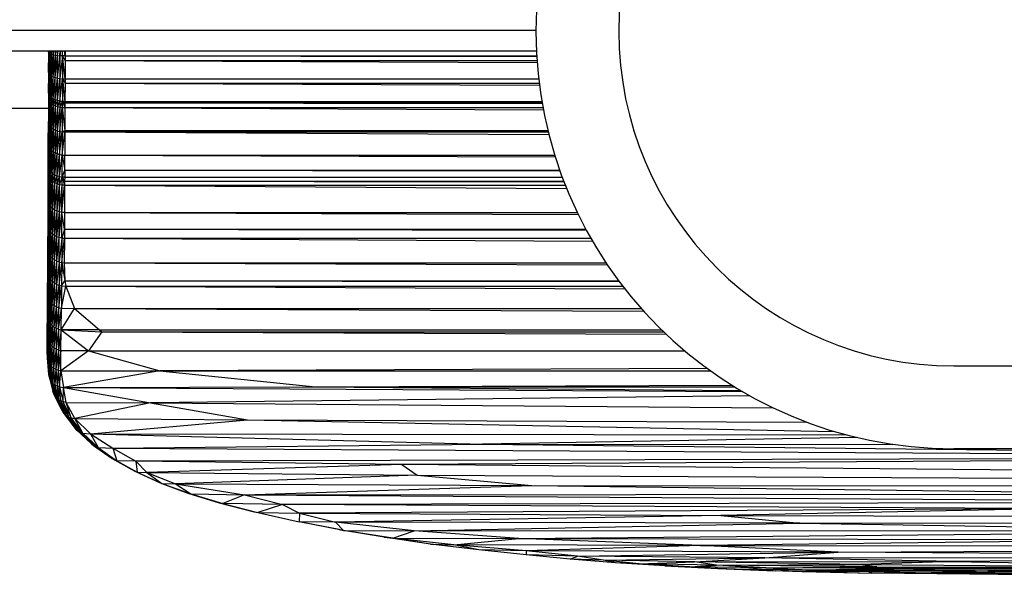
# Paper-space layout '_Superior' of a CAD drawing. Header units: millimetres. Extents: x -124 to 674, y 0 to 133.
# Tile 2 of 10: x -5 to 114, y 1 to 68. Entities that reach past the tile are written whole.
import ezdxf

# ---------------------------------------------------------------- set-up
doc = ezdxf.new("R2010")
doc.units = ezdxf.units.MM

psp = doc.layouts.new('_Superior')

# ---------------------------------------------------------------- linework, layer by layer
at = {"color": 7, "linetype": 'Continuous', "lineweight": 25}
for p, q in [((-40.81, 66.4), (57.62, 66.4)), ((-38.31, 63.9), (57.68, 63.9)), ((-1.12, 63.74), (-1.13, 61.27)), ((-1.13, 61.27), (-1.09, 63.67)), ((-1.11, 63.9), (-1.12, 63.74)), ((-1.12, 63.74), (-1.11, 63.9)), ((-1.12, 63.74), (-1.09, 63.67)), ((-1.09, 63.67), (-1.1, 61.16)), ((-1.1, 61.16), (-1.02, 63.6)), ((-1.09, 63.9), (-1.09, 63.67)), ((-1.09, 63.67), (-1.08, 63.9)), ((-1.09, 63.67), (-1.02, 63.6)), ((-1.02, 63.6), (-1.03, 61.04)), ((-1.03, 61.04), (-0.9, 63.54)), ((-1.02, 63.9), (-1.02, 63.6)), ((-1.02, 63.6), (-1, 63.9)), ((-1.02, 63.6), (-0.9, 63.54)), ((-0.91, 60.93), (-0.9, 63.54)), ((-0.91, 60.93), (-0.74, 63.48)), ((-0.9, 63.54), (-0.9, 63.9)), ((-0.9, 63.54), (-0.88, 63.9)), ((-0.9, 63.54), (-0.74, 63.48)), ((-0.75, 60.83), (-0.74, 63.48)), ((-0.75, 60.83), (-0.54, 63.42)), ((-0.74, 63.48), (-0.74, 63.9)), ((-0.74, 63.48), (-0.7, 63.9)), ((-0.74, 63.48), (-0.54, 63.42)), ((-0.55, 60.74), (-0.54, 63.42)), ((-0.55, 60.74), (-0.3, 63.38)), ((-0.54, 63.42), (-0.54, 63.9)), ((-0.54, 63.42), (-0.49, 63.9)), ((-0.54, 63.42), (-0.3, 63.38)), ((-0.31, 60.66), (-0.3, 63.38)), ((-0.31, 60.66), (-0.03, 63.34)), ((-0.3, 63.38), (-0.3, 63.9)), ((-0.3, 63.38), (-0.24, 63.9)), ((-0.3, 63.38), (-0.03, 63.34)), ((-0.05, 60.6), (-0.03, 63.34)), ((-0.05, 60.6), (0.25, 63.31)), ((-0.03, 63.34), (-0.03, 63.9)), ((-0.03, 63.34), (0.03, 63.9)), ((-0.03, 63.34), (0.25, 63.31)), ((0.25, 63.31), (0.24, 60.56)), ((0.56, 63.29), (0.24, 60.56)), ((0.25, 63.31), (0.26, 63.9)), ((0.33, 63.9), (0.25, 63.31)), ((0.56, 63.29), (0.25, 63.31)), ((0.56, 63.29), (0.55, 60.53)), ((0.56, 63.29), (0.56, 63.9)), ((0.87, 63.29), (0.56, 63.29)), ((0.87, 62.73), (0.56, 63.29)), ((0.86, 60.52), (0.56, 63.29)), ((0.87, 63.29), (0.8, 63.9)), ((0.87, 63.9), (0.87, 63.29)), ((0.87, 63.29), (57.71, 63.29)), ((0.87, 63.29), (0.87, 62.73)), ((0.87, 63.29), (57.71, 63.23)), ((0.87, 62.73), (0.86, 60.52)), ((0.87, 62.73), (57.74, 62.73)), ((0.87, 62.73), (57.76, 62.5)), ((-1.13, 61.27), (-1.14, 58.79)), ((-1.14, 58.79), (-1.1, 61.16)), ((-1.13, 61.27), (-1.1, 61.16)), ((-1.1, 61.16), (-1.11, 58.64)), ((-1.11, 58.64), (-1.03, 61.04)), ((-1.1, 61.16), (-1.03, 61.04)), ((-1.03, 61.04), (-1.04, 58.49)), ((-1.04, 58.49), (-0.91, 60.93)), ((-1.03, 61.04), (-0.91, 60.93)), ((-0.92, 58.34), (-0.91, 60.93)), ((-0.92, 58.34), (-0.75, 60.83)), ((-0.91, 60.93), (-0.75, 60.83)), ((-0.76, 58.21), (-0.75, 60.83)), ((-0.76, 58.21), (-0.55, 60.74)), ((-0.75, 60.83), (-0.55, 60.74)), ((-0.56, 58.09), (-0.55, 60.74)), ((-0.56, 58.09), (-0.31, 60.66)), ((-0.55, 60.74), (-0.31, 60.66)), ((-0.32, 57.99), (-0.31, 60.66)), ((-0.32, 57.99), (-0.05, 60.6)), ((-0.31, 60.66), (-0.05, 60.6)), ((-0.06, 57.9), (-0.05, 60.6)), ((-0.06, 57.9), (0.24, 60.56)), ((-0.05, 60.6), (0.24, 60.56)), ((0.24, 60.56), (0.23, 57.84)), ((0.24, 60.56), (0.55, 60.53)), ((0.23, 57.84), (0.55, 60.53)), ((0.55, 60.53), (0.54, 57.81)), ((0.55, 60.53), (0.86, 60.52)), ((0.55, 60.53), (0.86, 60)), ((0.55, 60.53), (0.85, 57.79)), ((0.86, 60), (0.85, 57.79)), ((0.86, 60.52), (57.95, 60.52)), ((0.86, 60.52), (0.86, 60)), ((0.86, 60.52), (57.95, 60.47)), ((0.86, 60), (58.01, 60)), ((0.86, 60), (58.04, 59.77)), ((-1.14, 58.79), (-1.11, 58.64)), ((-1.14, 58.79), (-1.14, 58.11)), ((-1.11, 58.64), (-1.14, 58.11)), ((-1.11, 58.64), (-1.04, 58.49)), ((-1.11, 58.64), (-1.11, 57.94)), ((-1.04, 58.49), (-1.11, 57.94)), ((-1.04, 58.49), (-0.92, 58.34)), ((-1.04, 58.49), (-1.04, 57.78)), ((-0.92, 58.34), (-1.04, 57.78)), ((-0.92, 58.34), (-0.93, 57.63)), ((-0.76, 58.21), (-0.93, 57.63)), ((-0.92, 58.34), (-0.76, 58.21)), ((-0.76, 58.21), (-0.56, 58.09)), ((-0.76, 58.21), (-0.76, 57.48)), ((-1.14, 58.11), (-1.15, 55.36)), ((-1.11, 57.94), (-1.15, 55.36)), ((-1.14, 58.11), (-1.11, 57.94)), ((-1.11, 57.94), (-1.12, 55.16)), ((-1.04, 57.78), (-1.12, 55.16)), ((-1.11, 57.94), (-1.04, 57.78)), ((-1.04, 57.78), (-1.05, 54.97)), ((-0.93, 57.63), (-1.05, 54.97)), ((-1.04, 57.78), (-0.93, 57.63)), ((-0.93, 57.63), (-0.94, 54.79)), ((-0.76, 57.48), (-0.94, 54.79)), ((-0.93, 57.63), (-0.76, 57.48)), ((-0.76, 57.48), (-0.77, 54.62)), ((-0.56, 57.36), (-0.77, 54.62)), ((-0.56, 58.09), (-0.76, 57.48)), ((-0.76, 57.48), (-0.56, 57.36)), ((-0.56, 57.36), (-0.57, 54.47)), ((-0.32, 57.25), (-0.57, 54.47)), ((-0.32, 57.99), (-0.56, 58.09)), ((-0.56, 58.09), (-0.56, 57.36)), ((-0.32, 57.99), (-0.56, 57.36)), ((-0.56, 57.36), (-0.32, 57.25)), ((-0.32, 57.25), (-0.33, 54.34)), ((-0.06, 57.16), (-0.33, 54.34)), ((-0.06, 57.9), (-0.32, 57.99)), ((-0.32, 57.99), (-0.32, 57.25)), ((-0.06, 57.9), (-0.32, 57.25)), ((-0.32, 57.25), (-0.06, 57.16)), ((-0.06, 57.16), (-0.07, 54.24)), ((0.23, 57.1), (-0.07, 54.24)), ((0.23, 57.84), (-0.06, 57.9)), ((-0.06, 57.9), (-0.06, 57.16)), ((0.23, 57.84), (-0.06, 57.16)), ((-0.06, 57.16), (0.23, 57.1)), ((0.23, 57.1), (0.22, 54.16)), ((0.22, 54.16), (0.53, 57.06)), ((0.23, 57.84), (0.54, 57.81)), ((0.23, 57.84), (0.23, 57.1)), ((0.54, 57.81), (0.23, 57.1)), ((0.23, 57.1), (0.53, 57.06)), ((0.53, 57.06), (0.52, 54.11)), ((0.54, 57.81), (0.53, 57.06)), ((0.53, 57.06), (0.85, 57.05)), ((0.53, 57.06), (0.84, 54.29)), ((0.85, 57.79), (0.54, 57.81)), ((0.54, 57.81), (0.85, 57.6)), ((0.54, 57.81), (0.85, 57.05)), ((0.85, 57.05), (0.84, 54.29)), ((0.85, 57.79), (58.34, 57.79)), ((0.85, 57.79), (0.85, 57.6)), ((0.85, 57.79), (58.34, 57.77)), ((0.85, 57.6), (58.37, 57.6)), ((0.85, 57.6), (0.85, 57.05)), ((0.85, 57.6), (58.38, 57.54)), ((0.85, 57.05), (58.47, 57.05)), ((0.85, 57.05), (58.52, 56.76)), ((-74, 56.97), (-1.14, 56.97)), ((-1.16, 52.71), (-1.15, 55.36)), ((-1.12, 55.16), (-1.16, 52.71)), ((-1.15, 55.36), (-1.12, 55.16)), ((-1.12, 55.16), (-1.13, 52.49)), ((-1.05, 54.97), (-1.13, 52.49)), ((-1.12, 55.16), (-1.05, 54.97)), ((-1.05, 54.97), (-1.06, 52.28)), ((-0.94, 54.79), (-1.06, 52.28)), ((-1.05, 54.97), (-0.94, 54.79)), ((-0.94, 54.79), (-0.77, 54.62)), ((-0.94, 54.79), (-0.94, 52.07)), ((-0.77, 54.62), (-0.94, 52.07)), ((-0.77, 54.62), (-0.78, 51.88)), ((-0.77, 54.62), (-0.57, 54.47)), ((-0.57, 54.47), (-0.78, 51.88)), ((-0.57, 54.47), (-0.58, 51.72)), ((-0.33, 54.34), (-0.58, 51.72)), ((-0.57, 54.47), (-0.33, 54.34)), ((-0.33, 54.34), (-0.34, 51.57)), ((-0.07, 54.24), (-0.34, 51.57)), ((-0.33, 54.34), (-0.07, 54.24)), ((-0.07, 54.24), (-0.08, 51.46)), ((-0.08, 51.46), (0.22, 54.16)), ((-0.07, 54.24), (0.22, 54.16)), ((0.22, 54.16), (0.21, 51.37)), ((0.21, 51.37), (0.52, 54.11)), ((0.22, 54.16), (0.52, 54.11)), ((0.52, 54.11), (0.51, 51.32)), ((0.51, 51.32), (0.84, 54.1)), ((0.52, 54.11), (0.84, 54.29)), ((0.52, 54.11), (0.84, 54.1)), ((0.84, 54.1), (0.83, 51.3)), ((0.84, 54.29), (59.06, 54.29)), ((0.84, 54.29), (0.84, 54.1)), ((0.84, 54.29), (59.07, 54.27)), ((0.84, 54.1), (59.11, 54.1)), ((0.84, 54.1), (59.18, 53.8)), ((-1.17, 50.15), (-1.16, 52.71)), ((-1.17, 50.15), (-1.13, 52.49)), ((-1.16, 52.71), (-1.13, 52.49)), ((-1.14, 49.92), (-1.13, 52.49)), ((-1.14, 49.92), (-1.06, 52.28)), ((-1.13, 52.49), (-1.06, 52.28)), ((-1.07, 49.68), (-1.06, 52.28)), ((-1.06, 52.28), (-0.94, 52.07)), ((-1.07, 49.68), (-0.94, 52.07)), ((-0.94, 52.07), (-0.95, 49.47)), ((-0.78, 51.88), (-0.95, 49.47)), ((-0.94, 52.07), (-0.78, 51.88)), ((-0.78, 51.88), (-0.79, 49.26)), ((-0.58, 51.72), (-0.79, 49.26)), ((-0.78, 51.88), (-0.58, 51.72)), ((-0.58, 51.72), (-0.59, 49.08)), ((-0.59, 49.08), (-0.34, 51.57)), ((-0.58, 51.72), (-0.34, 51.57)), ((-0.35, 48.93), (-0.34, 51.57)), ((-0.35, 48.93), (-0.08, 51.46)), ((-0.34, 51.57), (-0.08, 51.46)), ((-0.09, 48.8), (-0.08, 51.46)), ((-0.09, 48.8), (0.21, 51.37)), ((-0.08, 51.46), (0.21, 51.37)), ((0.2, 48.71), (0.21, 51.37)), ((0.2, 48.71), (0.51, 51.32)), ((0.21, 51.37), (0.51, 51.32)), ((0.5, 48.66), (0.51, 51.32)), ((0.51, 51.32), (0.83, 51.3)), ((0.51, 51.32), (0.82, 49.51)), ((0.82, 49.51), (0.83, 51.3)), ((0.83, 51.3), (59.89, 51.3)), ((0.83, 51.3), (59.95, 51.11)), ((-1.14, 49.92), (-1.17, 50.15)), ((-1.17, 49.22), (-1.17, 50.15)), ((-1.17, 49.22), (-1.14, 49.92)), ((-1.15, 48.97), (-1.14, 49.92)), ((-1.07, 49.68), (-1.14, 49.92)), ((-1.18, 46.01), (-1.17, 49.22)), ((-1.15, 48.97), (-1.18, 46.01)), ((-1.15, 48.97), (-1.17, 49.22)), ((-1.16, 45.76), (-1.15, 48.97)), ((-1.07, 48.74), (-1.16, 45.76)), ((-1.07, 49.68), (-1.15, 48.97)), ((-1.07, 48.74), (-1.15, 48.97)), ((-1.09, 45.51), (-1.07, 48.74)), ((-0.95, 49.47), (-1.07, 49.68)), ((-1.07, 48.74), (-1.07, 49.68)), ((-0.95, 49.47), (-1.07, 48.74)), ((-0.96, 48.51), (-1.07, 48.74)), ((-0.96, 48.51), (-0.95, 49.47)), ((-0.79, 49.26), (-0.96, 48.51)), ((-0.95, 49.47), (-0.79, 49.26)), ((-0.8, 48.31), (-0.79, 49.26)), ((-0.59, 49.08), (-0.8, 48.31)), ((-0.79, 49.26), (-0.59, 49.08)), ((-0.59, 49.08), (-0.35, 48.93)), ((-0.59, 48.12), (-0.59, 49.08)), ((-0.59, 48.12), (-0.35, 48.93)), ((-0.36, 47.96), (-0.35, 48.93)), ((-0.36, 47.96), (-0.09, 48.8)), ((-0.35, 48.93), (-0.09, 48.8)), ((-0.09, 48.8), (0.2, 48.71)), ((-0.09, 47.84), (-0.09, 48.8)), ((-0.09, 47.84), (0.2, 48.71)), ((0.2, 48.71), (0.5, 48.66)), ((0.2, 47.74), (0.2, 48.71)), ((0.5, 48.66), (0.82, 49.51)), ((0.82, 49.51), (60.48, 49.51)), ((0.82, 49.51), (0.82, 48.64)), ((0.82, 49.51), (60.52, 49.42)), ((-0.96, 48.51), (-1.09, 45.51)), ((-0.97, 45.27), (-0.96, 48.51)), ((-0.8, 48.31), (-0.97, 45.27)), ((-0.8, 48.31), (-0.96, 48.51)), ((-0.81, 45.05), (-0.8, 48.31)), ((-0.81, 45.05), (-0.59, 48.12)), ((-0.59, 48.12), (-0.8, 48.31)), ((-0.61, 44.85), (-0.59, 48.12)), ((-0.61, 44.85), (-0.36, 47.96)), ((-0.36, 47.96), (-0.59, 48.12)), ((-0.37, 44.68), (-0.36, 47.96)), ((-0.37, 44.68), (-0.09, 47.84)), ((-0.09, 47.84), (-0.36, 47.96)), ((-0.1, 44.55), (-0.09, 47.84)), ((-0.1, 44.55), (0.2, 47.74)), ((0.2, 47.74), (-0.09, 47.84)), ((0.18, 44.45), (0.2, 47.74)), ((0.18, 44.45), (0.5, 47.69)), ((0.2, 47.74), (0.5, 48.66)), ((0.5, 47.69), (0.2, 47.74)), ((0.49, 44.39), (0.5, 47.69)), ((0.49, 44.39), (0.81, 47.67)), ((0.82, 48.64), (0.5, 48.66)), ((0.5, 48.66), (0.81, 48.16)), ((0.5, 47.69), (0.5, 48.66)), ((0.5, 48.66), (0.81, 47.67)), ((0.81, 47.67), (0.5, 47.69)), ((0.81, 47.67), (0.8, 44.37)), ((0.82, 48.64), (0.81, 48.16)), ((0.81, 48.16), (0.81, 47.67)), ((0.81, 48.16), (60.98, 48.16)), ((0.81, 48.16), (61, 48.1)), ((0.81, 47.67), (61.17, 47.67)), ((0.81, 47.67), (61.32, 47.3)), ((0.82, 48.64), (60.8, 48.64)), ((0.82, 48.64), (60.82, 48.59)), ((-1.19, 42.98), (-1.18, 46.01)), ((-1.16, 45.76), (-1.19, 42.98)), ((-1.16, 45.76), (-1.18, 46.01)), ((-1.17, 42.71), (-1.16, 45.76)), ((-1.09, 45.51), (-1.17, 42.71)), ((-1.09, 45.51), (-1.16, 45.76)), ((-1.1, 42.45), (-1.09, 45.51)), ((-0.97, 45.27), (-1.1, 42.45)), ((-0.97, 45.27), (-1.09, 45.51)), ((-0.98, 42.2), (-0.97, 45.27)), ((-0.81, 45.05), (-0.97, 45.27)), ((-0.98, 42.2), (-0.81, 45.05)), ((-0.82, 41.97), (-0.81, 45.05)), ((-0.82, 41.97), (-0.61, 44.85)), ((-0.61, 44.85), (-0.81, 45.05)), ((-0.62, 41.77), (-0.61, 44.85)), ((-0.62, 41.77), (-0.37, 44.68)), ((-0.37, 44.68), (-0.61, 44.85)), ((-0.38, 41.6), (-0.37, 44.68)), ((-0.38, 41.6), (-0.1, 44.55)), ((-0.1, 44.55), (-0.37, 44.68)), ((-0.12, 41.46), (-0.1, 44.55)), ((-0.12, 41.46), (0.18, 44.45)), ((0.18, 44.45), (-0.1, 44.55)), ((0.17, 41.35), (0.18, 44.45)), ((0.17, 41.35), (0.49, 44.39)), ((0.49, 44.39), (0.18, 44.45)), ((0.47, 41.29), (0.49, 44.39)), ((0.8, 44.37), (0.49, 44.39)), ((0.79, 42.36), (0.49, 44.39)), ((0.8, 44.37), (0.79, 42.36)), ((0.8, 44.37), (62.62, 44.37)), ((0.8, 44.37), (62.73, 44.14)), ((-1.21, 40.09), (-1.19, 42.98)), ((-1.17, 42.71), (-1.19, 42.98)), ((-1.17, 42.71), (-1.21, 40.09)), ((-1.18, 39.81), (-1.17, 42.71)), ((-1.1, 42.45), (-1.18, 39.81)), ((-1.1, 42.45), (-1.17, 42.71)), ((-1.11, 39.54), (-1.1, 42.45)), ((-1.11, 39.54), (-0.98, 42.2)), ((-0.98, 42.2), (-1.1, 42.45)), ((-1, 39.29), (-0.98, 42.2)), ((-1, 39.29), (-0.82, 41.97)), ((-0.82, 41.97), (-0.98, 42.2)), ((-0.84, 39.05), (-0.82, 41.97)), ((-0.84, 39.05), (-0.62, 41.77)), ((-0.62, 41.77), (-0.82, 41.97)), ((-0.63, 38.84), (-0.62, 41.77)), ((-0.63, 38.84), (-0.38, 41.6)), ((-0.38, 41.6), (-0.62, 41.77)), ((-0.4, 38.66), (-0.38, 41.6)), ((-0.12, 41.46), (-0.38, 41.6)), ((0.79, 42.36), (0.47, 41.29)), ((0.79, 42.36), (0.78, 41.27)), ((0.79, 42.36), (63.64, 42.36)), ((0.79, 42.36), (63.71, 42.24)), ((-0.4, 38.66), (-0.12, 41.46)), ((-0.13, 38.52), (-0.12, 41.46)), ((-0.13, 38.52), (0.17, 41.35)), ((0.17, 41.35), (-0.12, 41.46)), ((0.15, 38.41), (0.17, 41.35)), ((0.47, 41.29), (0.15, 38.41)), ((0.47, 41.29), (0.17, 41.35)), ((0.47, 41.29), (0.46, 38.35)), ((0.46, 38.35), (0.78, 41.27)), ((0.47, 41.29), (0.78, 41.27)), ((0.78, 41.27), (0.77, 38.32)), ((0.78, 41.27), (64.25, 41.27)), ((0.78, 41.27), (64.45, 40.93)), ((-1.22, 37.31), (-1.21, 40.09)), ((-1.18, 39.81), (-1.22, 37.31)), ((-1.18, 39.81), (-1.21, 40.09)), ((-1.2, 37.03), (-1.18, 39.81)), ((-1.2, 37.03), (-1.11, 39.54)), ((-1.11, 39.54), (-1.18, 39.81)), ((-1.13, 36.75), (-1.11, 39.54)), ((-1.13, 36.75), (-1, 39.29)), ((-1, 39.29), (-1.11, 39.54)), ((-1.01, 36.49), (-1, 39.29)), ((-0.84, 39.05), (-1, 39.29)), ((-1.01, 36.49), (-0.84, 39.05)), ((-0.85, 36.25), (-0.84, 39.05)), ((-0.85, 36.25), (-0.63, 38.84)), ((-0.63, 38.84), (-0.84, 39.05)), ((-0.65, 36.04), (-0.63, 38.84)), ((-0.65, 36.04), (-0.4, 38.66)), ((-0.4, 38.66), (-0.63, 38.84)), ((-0.41, 35.85), (-0.4, 38.66)), ((-0.41, 35.85), (-0.13, 38.52)), ((-0.13, 38.52), (-0.4, 38.66)), ((-0.15, 35.71), (-0.13, 38.52)), ((0.15, 38.41), (-0.15, 35.71)), ((0.15, 38.41), (-0.13, 38.52)), ((0.15, 38.41), (0.14, 35.6)), ((0.14, 35.6), (0.46, 38.35)), ((0.15, 38.41), (0.46, 38.35)), ((0.46, 38.35), (0.44, 35.53)), ((0.46, 38.35), (0.77, 38.32)), ((0.46, 38.35), (0.85, 36.15)), ((0.77, 38.32), (66.07, 38.32)), ((0.77, 38.32), (0.85, 36.15)), ((0.77, 38.32), (66.24, 38.06)), ((-1.24, 34.65), (-1.22, 37.31)), ((-1.24, 34.65), (-1.2, 37.03)), ((-1.2, 37.03), (-1.22, 37.31)), ((-1.22, 34.35), (-1.2, 37.03)), ((-1.13, 36.75), (-1.2, 37.03)), ((-1.22, 34.35), (-1.13, 36.75)), ((-1.15, 34.07), (-1.13, 36.75)), ((-1.15, 34.07), (-1.01, 36.49)), ((-1.01, 36.49), (-1.13, 36.75)), ((-1.03, 33.81), (-1.01, 36.49)), ((-1.03, 33.81), (-0.85, 36.25)), ((-0.85, 36.25), (-1.01, 36.49)), ((-0.87, 33.56), (-0.85, 36.25)), ((-0.87, 33.56), (-0.65, 36.04)), ((-0.65, 36.04), (-0.85, 36.25)), ((-0.67, 33.34), (-0.65, 36.04)), ((-0.67, 33.34), (-0.41, 35.85)), ((-0.41, 35.85), (-0.65, 36.04)), ((-0.43, 33.16), (-0.41, 35.85)), ((-0.15, 35.71), (-0.43, 33.16)), ((-0.15, 35.71), (-0.41, 35.85)), ((-0.15, 35.71), (-0.17, 33.01)), ((-0.15, 35.71), (0.14, 35.6)), ((0.44, 35.53), (0.85, 36.15)), ((0.85, 36.15), (67.6, 36.15)), ((0.85, 36.15), (0.95, 35.51)), ((0.85, 36.15), (67.66, 36.07)), ((-1.26, 32.09), (-1.24, 34.65)), ((-1.24, 34.65), (-1.22, 34.35)), ((-0.17, 33.01), (0.14, 35.6)), ((0.14, 35.6), (0.12, 32.9)), ((0.12, 32.9), (0.44, 35.53)), ((0.14, 35.6), (0.44, 35.53)), ((0.44, 35.53), (0.42, 32.83)), ((0.42, 32.83), (0.95, 35.51)), ((0.44, 35.53), (0.95, 35.51)), ((0.95, 35.51), (68.09, 35.51)), ((0.95, 35.51), (2.01, 32.8)), ((0.95, 35.51), (68.35, 35.18)), ((-1.26, 32.09), (-1.22, 34.35)), ((-1.24, 31.77), (-1.22, 34.35)), ((-1.24, 31.77), (-1.15, 34.07)), ((-1.22, 34.35), (-1.15, 34.07)), ((-1.17, 31.49), (-1.15, 34.07)), ((-1.17, 31.49), (-1.03, 33.81)), ((-1.15, 34.07), (-1.03, 33.81)), ((-1.05, 31.22), (-1.03, 33.81)), ((-1.05, 31.22), (-0.87, 33.56)), ((-1.03, 33.81), (-0.87, 33.56)), ((-0.89, 30.97), (-0.87, 33.56)), ((-0.89, 30.97), (-0.67, 33.34)), ((-0.87, 33.56), (-0.67, 33.34)), ((-0.69, 30.75), (-0.67, 33.34)), ((-0.67, 33.34), (-0.43, 33.16)), ((-1.29, 29.64), (-1.26, 32.43)), ((-1.29, 29.64), (-1.26, 32.09)), ((-1.24, 31.77), (-1.26, 32.09)), ((-0.69, 30.75), (-0.43, 33.16)), ((-0.46, 30.56), (-0.43, 33.16)), ((-0.46, 30.56), (-0.17, 33.01)), ((-0.43, 33.16), (-0.17, 33.01)), ((-0.19, 30.41), (-0.17, 33.01)), ((-0.19, 30.41), (0.12, 32.9)), ((-0.17, 33.01), (0.12, 32.9)), ((0.09, 30.3), (0.12, 32.9)), ((0.09, 30.3), (0.42, 32.83)), ((0.12, 32.9), (0.42, 32.83)), ((0.41, 30.22), (0.42, 32.83)), ((0.41, 30.22), (2.01, 32.8)), ((0.42, 32.83), (2.01, 32.8)), ((2.01, 32.8), (70.32, 32.8)), ((2.01, 32.8), (5, 30.21)), ((2.01, 32.8), (70.62, 32.47)), ((-1.29, 29.64), (-1.24, 31.77)), ((-1.24, 31.77), (-1.26, 29.27)), ((-1.17, 31.49), (-1.26, 29.27)), ((-1.24, 31.77), (-1.17, 31.49)), ((-1.17, 31.49), (-1.2, 28.99)), ((-1.05, 31.22), (-1.2, 28.99)), ((-1.17, 31.49), (-1.05, 31.22)), ((-1.05, 31.22), (-1.08, 28.72)), ((-0.89, 30.97), (-1.08, 28.72)), ((-1.05, 31.22), (-0.89, 30.97)), ((-0.89, 30.97), (-0.92, 28.46)), ((-0.89, 30.97), (-0.69, 30.75)), ((-1.31, 27.26), (-1.28, 30.61)), ((-0.69, 30.75), (-0.92, 28.46)), ((-0.69, 30.75), (-0.72, 28.24)), ((-0.46, 30.56), (-0.72, 28.24)), ((-0.69, 30.75), (-0.46, 30.56)), ((-0.46, 30.56), (-0.48, 28.05)), ((-0.19, 30.41), (-0.48, 28.05)), ((-0.46, 30.56), (-0.19, 30.41)), ((-0.19, 30.41), (-0.22, 27.9)), ((0.09, 30.3), (-0.22, 27.9)), ((-0.19, 30.41), (0.09, 30.3)), ((0.09, 30.3), (0.07, 27.78)), ((0.41, 30.22), (0.07, 27.78)), ((0.09, 30.3), (0.41, 30.22)), ((0.37, 27.7), (0.41, 30.22)), ((5, 30.21), (0.41, 30.22)), ((0.41, 30.22), (5.31, 29.98)), ((0.41, 30.22), (3.71, 27.69)), ((5.31, 29.98), (3.71, 27.69)), ((5, 30.21), (72.79, 30.21)), ((5, 30.21), (5.31, 29.98)), ((5, 30.21), (72.82, 30.19)), ((5.31, 29.98), (73.04, 29.98)), ((5.31, 29.98), (73.34, 29.69)), ((-1.31, 27.26), (-1.29, 29.64)), ((-1.26, 29.27), (-1.31, 27.26)), ((-1.26, 29.27), (-1.29, 29.64)), ((-1.26, 29.27), (-1.29, 26.86)), ((-1.2, 28.99), (-1.29, 26.86)), ((-1.2, 28.99), (-1.26, 29.27)), ((-1.2, 28.99), (-1.22, 26.57)), ((-1.08, 28.72), (-1.22, 26.57)), ((-1.08, 28.72), (-1.2, 28.99)), ((-1.08, 28.72), (-1.11, 26.3)), ((-0.92, 28.46), (-1.08, 28.72)), ((-0.92, 28.46), (-1.11, 26.3)), ((-0.92, 28.46), (-0.95, 26.05)), ((-0.72, 28.24), (-0.95, 26.05)), ((-0.72, 28.24), (-0.92, 28.46)), ((-0.72, 28.24), (-0.75, 25.82)), ((-0.48, 28.05), (-0.75, 25.82)), ((-0.48, 28.05), (-0.72, 28.24)), ((-0.48, 28.05), (-0.51, 25.63)), ((-0.22, 27.9), (-0.51, 25.63)), ((-0.22, 27.9), (-0.48, 28.05)), ((-0.22, 27.9), (-0.25, 25.47)), ((0.07, 27.78), (-0.25, 25.47)), ((0.07, 27.78), (-0.22, 27.9)), ((0.07, 27.78), (0.04, 25.36)), ((0.37, 27.7), (0.04, 25.36)), ((0.37, 27.7), (0.07, 27.78)), ((3.71, 27.69), (0.37, 27.7)), ((0.37, 25.29), (0.37, 27.7)), ((3.71, 27.69), (0.37, 25.29)), ((3.71, 27.69), (75.57, 27.69)), ((3.71, 27.69), (12.29, 25.27)), ((-1.31, 27.26), (-1.29, 26.86)), ((-1.29, 26.86), (-1.22, 26.57)), ((-1.29, 26.86), (-1.14, 24.85)), ((-1.22, 26.57), (-1.11, 26.3)), ((-1.22, 26.57), (-1.07, 24.56)), ((-1.22, 26.57), (-1.14, 24.85)), ((-1.11, 26.3), (-0.95, 26.05)), ((-1.11, 26.3), (-0.96, 24.28)), ((-1.11, 26.3), (-1.07, 24.56)), ((-0.95, 26.05), (-0.96, 24.28)), ((-0.95, 26.05), (-0.75, 25.82)), ((-0.95, 26.05), (-0.8, 24.02)), ((-0.75, 25.82), (-0.8, 24.02)), ((-0.75, 25.82), (-0.51, 25.63)), ((-0.75, 25.82), (-0.6, 23.79)), ((-0.51, 25.63), (-0.6, 23.79)), ((-0.51, 25.63), (-0.25, 25.47)), ((-0.51, 25.63), (-0.37, 23.6)), ((-0.25, 25.47), (-0.37, 23.6)), ((-0.25, 25.47), (0.04, 25.36)), ((-0.25, 25.47), (-0.1, 23.45)), ((0.04, 25.36), (-0.1, 23.45)), ((0.04, 25.36), (0.37, 25.29)), ((0.04, 25.36), (0.18, 23.33)), ((0.18, 23.33), (0.37, 25.29)), ((0.37, 25.29), (12.29, 25.27)), ((0.37, 25.29), (0.69, 23.25)), ((12.29, 25.27), (0.69, 23.25)), ((78.28, 25.57), (12.29, 25.27)), ((12.29, 25.27), (78.69, 25.27)), ((12.29, 25.27), (31.07, 23.35)), ((108.01, 25.87), (447.24, 25.87)), ((-1.14, 24.85), (-1.07, 24.56)), ((-1.07, 24.56), (-0.96, 24.28)), ((-1.07, 24.56), (-0.6, 22.79)), ((-0.96, 24.28), (-0.8, 24.02)), ((-0.96, 24.28), (-0.49, 22.5)), ((-0.96, 24.28), (-0.6, 22.79)), ((-0.8, 24.02), (-0.6, 23.79)), ((-0.8, 24.02), (-0.34, 22.24)), ((-0.8, 24.02), (-0.49, 22.5)), ((-0.6, 23.79), (-0.37, 23.6)), ((-0.6, 23.79), (-0.14, 22.01)), ((-0.6, 23.79), (-0.34, 22.24)), ((-0.49, 22.5), (-0.6, 22.79)), ((-0.37, 23.6), (-0.1, 23.45)), ((-0.37, 23.6), (0.09, 21.82)), ((-0.37, 23.6), (-0.14, 22.01)), ((-0.1, 23.45), (0.18, 23.33)), ((-0.1, 23.45), (0.36, 21.66)), ((-0.1, 23.45), (0.09, 21.82)), ((0.18, 23.33), (0.69, 23.25)), ((0.36, 21.66), (0.18, 23.33)), ((0.18, 23.33), (0.65, 21.55)), ((0.65, 21.55), (0.69, 23.25)), ((0.69, 23.25), (31.07, 23.35)), ((0.69, 23.25), (82.52, 22.79)), ((1.01, 21.46), (0.69, 23.25)), ((0.69, 23.25), (11.17, 21.4)), ((31.07, 23.35), (81.29, 23.53)), ((31.07, 23.35), (81.61, 23.33)), ((31.07, 23.35), (82.35, 22.89)), ((-0.34, 22.24), (-0.49, 22.5)), ((0.47, 20.54), (-0.49, 22.5)), ((-0.14, 22.01), (-0.34, 22.24)), ((0.62, 20.28), (-0.34, 22.24)), ((0.47, 20.54), (-0.34, 22.24)), ((0.09, 21.82), (-0.14, 22.01)), ((0.82, 20.05), (-0.14, 22.01)), ((0.62, 20.28), (-0.14, 22.01)), ((0.36, 21.66), (0.09, 21.82)), ((1.05, 19.85), (0.09, 21.82)), ((0.82, 20.05), (0.09, 21.82)), ((0.65, 21.55), (0.36, 21.66)), ((1.31, 19.7), (0.36, 21.66)), ((1.05, 19.85), (0.36, 21.66)), ((1.01, 21.46), (0.65, 21.55)), ((1.6, 19.59), (0.65, 21.55)), ((1.31, 19.7), (0.65, 21.55)), ((1.01, 21.46), (11.17, 21.4)), ((1.6, 19.59), (1.01, 21.46)), ((2.05, 19.53), (1.01, 21.46)), ((11.17, 21.4), (2.05, 19.53)), ((83.41, 22.28), (11.17, 21.4)), ((11.17, 21.4), (86.24, 20.81)), ((11.17, 21.4), (22.88, 19.37)), ((0.47, 20.54), (0.62, 20.28)), ((0.62, 20.28), (0.82, 20.05)), ((2.03, 18.44), (0.62, 20.28)), ((0.82, 20.05), (1.05, 19.85)), ((2.22, 18.2), (0.82, 20.05)), ((2.03, 18.44), (0.82, 20.05)), ((1.05, 19.85), (1.31, 19.7)), ((2.45, 18.01), (1.05, 19.85)), ((2.22, 18.2), (1.05, 19.85)), ((1.31, 19.7), (1.6, 19.59)), ((2.71, 17.85), (1.31, 19.7)), ((2.45, 18.01), (1.31, 19.7)), ((1.6, 19.59), (2.05, 19.53)), ((3, 17.75), (1.6, 19.59)), ((2.71, 17.85), (1.6, 19.59)), ((2.05, 19.53), (22.88, 19.37)), ((3, 17.75), (2.05, 19.53)), ((3.95, 17.66), (2.05, 19.53)), ((3.95, 17.66), (22.88, 19.37)), ((22.88, 19.37), (90.25, 19.1)), ((22.88, 19.37), (93.63, 17.96)), ((2.03, 18.44), (2.22, 18.2)), ((2.22, 18.2), (2.45, 18.01)), ((2.22, 18.2), (4.07, 16.48)), ((2.45, 18.01), (2.71, 17.85)), ((2.45, 18.01), (4.29, 16.28)), ((2.45, 18.01), (4.07, 16.48)), ((2.71, 17.85), (3, 17.75)), ((2.71, 17.85), (4.55, 16.13)), ((2.71, 17.85), (4.29, 16.28)), ((3, 17.75), (3.95, 17.66)), ((3, 17.75), (4.55, 16.13)), ((3, 17.75), (4.84, 16.02)), ((3.95, 17.66), (95.03, 17.57)), ((3.95, 17.66), (51.21, 16.41)), ((3.95, 17.66), (4.84, 16.02)), ((3.95, 17.66), (6.64, 15.93)), ((96.4, 17.22), (51.21, 16.41)), ((4.07, 16.48), (4.29, 16.28)), ((4.29, 16.28), (4.55, 16.13)), ((4.29, 16.28), (6.56, 14.68)), ((4.55, 16.13), (4.84, 16.02)), ((4.55, 16.13), (6.81, 14.53)), ((4.55, 16.13), (6.56, 14.68)), ((4.84, 16.02), (6.64, 15.93)), ((4.84, 16.02), (7.11, 14.42)), ((4.84, 16.02), (6.81, 14.53)), ((6.64, 15.93), (51.21, 16.41)), ((6.64, 15.93), (192.09, 14.87)), ((6.64, 15.93), (7.11, 14.42)), ((6.64, 15.93), (9.41, 14.36)), ((51.21, 16.41), (100.67, 16.4)), ((51.21, 16.41), (192.09, 14.87)), ((447.24, 15.87), (108.01, 15.87)), ((6.81, 14.53), (6.56, 14.68)), ((7.11, 14.42), (6.81, 14.53)), ((6.81, 14.53), (9.26, 13.16)), ((9.41, 14.36), (7.11, 14.42)), ((7.11, 14.42), (9.55, 13.05)), ((7.11, 14.42), (9.26, 13.16)), ((192.09, 14.87), (9.41, 14.36)), ((41.45, 13.98), (9.41, 14.36)), ((9.41, 14.36), (10.72, 13)), ((9.41, 14.36), (9.55, 13.05)), ((192.09, 14.87), (41.45, 13.98)), ((9.26, 13.16), (9.55, 13.05)), ((9.26, 13.16), (12.26, 11.79)), ((41.45, 13.98), (10.72, 13)), ((362.66, 11.1), (41.45, 13.98)), ((41.45, 13.98), (43.33, 12.7)), ((9.55, 13.05), (10.72, 13)), ((9.55, 13.05), (12.55, 11.69)), ((9.55, 13.05), (12.26, 11.79)), ((10.72, 13), (43.33, 12.7)), ((10.72, 13), (12.55, 11.69)), ((10.72, 13), (14.18, 11.64)), ((43.33, 12.7), (14.18, 11.64)), ((43.33, 12.7), (362.66, 11.1)), ((43.33, 12.7), (57.15, 11.45)), ((12.26, 11.79), (12.55, 11.69)), ((12.26, 11.79), (15.66, 10.53)), ((12.55, 11.69), (14.18, 11.64)), ((12.55, 11.69), (16.01, 10.43)), ((12.55, 11.69), (15.66, 10.53)), ((14.18, 11.64), (57.15, 11.45)), ((14.18, 11.64), (16.01, 10.43)), ((14.18, 11.64), (22.51, 10.33)), ((22.51, 10.33), (57.15, 11.45)), ((57.15, 11.45), (362.66, 11.1)), ((57.15, 11.45), (137.9, 10.41)), ((15.66, 10.53), (16.01, 10.43)), ((15.66, 10.53), (19.44, 9.36)), ((16.01, 10.43), (22.51, 10.33)), ((16.01, 10.43), (19.44, 9.36)), ((16.01, 10.43), (19.88, 9.26)), ((22.51, 10.33), (19.88, 9.26)), ((22.51, 10.33), (137.9, 10.41)), ((22.51, 10.33), (157.65, 9.45)), ((22.51, 10.33), (27.08, 9.14)), ((19.88, 9.26), (19.44, 9.36)), ((19.44, 9.36), (23.67, 8.27)), ((27.08, 9.14), (19.88, 9.26)), ((19.88, 9.26), (24.11, 8.17)), ((19.88, 9.26), (23.67, 8.27)), ((27.08, 9.14), (24.11, 8.17)), ((157.65, 9.45), (27.08, 9.14)), ((120.02, 8.65), (27.08, 9.14)), ((27.08, 9.14), (29.15, 8.1)), ((120.02, 8.65), (29.15, 8.1)), ((120.02, 8.65), (79.92, 7.82)), ((23.67, 8.27), (24.11, 8.17)), ((24.11, 8.17), (29.15, 8.1)), ((24.11, 8.17), (29.08, 7.05)), ((29.15, 8.1), (29.08, 7.05)), ((29.15, 8.1), (79.92, 7.82)), ((29.15, 8.1), (33.47, 7)), ((79.92, 7.82), (33.47, 7)), ((79.92, 7.82), (353.98, 7.29)), ((79.92, 7.82), (89.44, 6.88)), ((89.44, 6.88), (353.98, 7.29)), ((33.47, 7), (29.08, 7.05)), ((34.44, 6.02), (29.08, 7.05)), ((33.91, 6.12), (29.08, 7.05)), ((89.44, 6.88), (33.47, 7)), ((34.44, 6.02), (33.47, 7)), ((42.96, 5.97), (33.47, 7)), ((33.91, 6.12), (34.44, 6.02)), ((34.44, 6.02), (42.96, 5.97)), ((40.37, 5.1), (34.44, 6.02)), ((39.32, 5.19), (34.44, 6.02)), ((40.37, 5.1), (42.96, 5.97)), ((42.96, 5.97), (89.44, 6.88)), ((149.29, 5.94), (42.96, 5.97)), ((55.56, 5.04), (42.96, 5.97)), ((55.56, 5.04), (149.29, 5.94)), ((89.44, 6.88), (149.29, 5.94)), ((39.32, 5.19), (40.37, 5.1)), ((44.94, 4.37), (39.32, 5.19)), ((40.37, 5.1), (55.56, 5.04)), ((47.74, 4.27), (40.37, 5.1)), ((44.94, 4.37), (40.37, 5.1)), ((47.74, 4.27), (55.56, 5.04)), ((55.56, 5.04), (132.96, 4.9)), ((77.47, 4.2), (55.56, 5.04)), ((132.96, 4.9), (77.47, 4.2)), ((44.94, 4.37), (47.74, 4.27)), ((50.77, 3.66), (44.94, 4.37)), ((77.47, 4.2), (47.74, 4.27)), ((56.46, 3.55), (47.74, 4.27)), ((50.77, 3.66), (47.74, 4.27)), ((56.46, 3.55), (50.77, 3.66)), ((56.46, 3.06), (50.77, 3.66)), ((77.47, 4.2), (56.46, 3.55)), ((77.47, 4.2), (203.52, 4.06)), ((94.06, 3.39), (77.47, 4.2)), ((94.06, 3.39), (203.52, 4.06)), ((94.06, 3.39), (56.46, 3.55)), ((62.64, 2.93), (56.46, 3.55)), ((56.46, 3.55), (56.46, 3.06)), ((62.64, 2.93), (56.46, 3.06)), ((61.75, 2.56), (56.46, 3.06)), ((61.75, 2.56), (62.64, 2.93)), ((65.77, 2.43), (61.75, 2.56)), ((67.21, 2.12), (61.75, 2.56)), ((62.64, 2.93), (94.06, 3.39)), ((85.22, 2.71), (62.64, 2.93)), ((65.77, 2.43), (62.64, 2.93)), ((65.77, 2.43), (85.22, 2.71)), ((76.76, 2.23), (65.77, 2.43)), ((67.21, 2.12), (65.77, 2.43)), ((70.07, 1.99), (65.77, 2.43)), ((76.76, 2.23), (85.22, 2.71)), ((85.22, 2.71), (94.06, 3.39)), ((85.22, 2.71), (172.48, 2.8)), ((107.95, 2.26), (85.22, 2.71)), ((172.48, 2.8), (94.06, 3.39)), ((172.48, 2.8), (107.95, 2.26)), ((70.07, 1.99), (67.21, 2.12)), ((73.18, 1.73), (67.21, 2.12)), ((70.07, 1.99), (76.76, 2.23)), ((79.39, 1.83), (70.07, 1.99)), ((73.18, 1.73), (70.07, 1.99)), ((76.2, 1.61), (70.07, 1.99)), ((76.2, 1.61), (73.18, 1.73)), ((73.18, 1.73), (79.55, 1.41)), ((76.2, 1.61), (79.39, 1.83)), ((85.35, 1.5), (76.2, 1.61)), ((76.2, 1.61), (82.8, 1.3)), ((76.2, 1.61), (79.55, 1.41)), ((76.76, 2.23), (107.95, 2.26)), ((96.77, 1.92), (76.76, 2.23)), ((79.39, 1.83), (76.76, 2.23)), ((79.39, 1.83), (96.77, 1.92)), ((98.73, 1.64), (79.39, 1.83)), ((85.35, 1.5), (79.39, 1.83)), ((82.8, 1.3), (79.55, 1.41)), ((79.55, 1.41), (86.48, 1.14)), ((85.35, 1.5), (82.8, 1.3)), ((91.49, 1.24), (82.8, 1.3)), ((82.8, 1.3), (89.72, 1.06)), ((82.8, 1.3), (86.48, 1.14)), ((85.35, 1.5), (98.73, 1.64)), ((103.11, 1.41), (85.35, 1.5)), ((85.35, 1.5), (91.49, 1.24)), ((91.49, 1.24), (89.72, 1.06)), ((103.11, 1.41), (91.49, 1.24)), ((107.5, 1.24), (91.49, 1.24)), ((91.49, 1.24), (97.72, 1.05)), ((107.95, 2.26), (96.77, 1.92)), ((96.77, 1.92), (150.84, 1.44)), ((96.77, 1.92), (98.73, 1.64)), ((107.5, 1.24), (97.72, 1.05)), ((98.73, 1.64), (150.84, 1.44)), ((98.73, 1.64), (103.11, 1.41)), ((150.84, 1.44), (103.11, 1.41)), ((103.11, 1.41), (107.5, 1.24)), ((150.84, 1.44), (107.5, 1.24)), ((107.5, 1.24), (112.13, 1.11)), ((107.95, 2.26), (150.84, 1.44)), ((150.84, 1.44), (112.13, 1.11)), ((89.72, 1.06), (86.48, 1.14)), ((97.72, 1.05), (89.72, 1.06)), ((89.72, 1.06), (98.14, 0.88)), ((89.72, 1.06), (95.15, 0.94)), ((95.15, 0.94), (98.14, 0.88)), ((112.13, 1.11), (97.72, 1.05)), ((97.72, 1.05), (105.3, 0.9)), ((97.72, 1.05), (98.14, 0.88)), ((98.14, 0.88), (105.3, 0.9)), ((109.91, 0.73), (98.14, 0.88)), ((112.13, 1.11), (105.3, 0.9)), ((105.3, 0.9), (118.21, 1.02)), ((116.08, 0.78), (105.3, 0.9)), ((109.91, 0.73), (105.3, 0.9)), ((116.08, 0.78), (109.91, 0.73)), ((125.99, 0.6), (109.91, 0.73)), ((112.13, 1.11), (118.21, 1.02))]:
    psp.add_line(p, q, dxfattribs=at)
for radius in [50.38, 40.38]:
    psp.add_arc((108.01, 66.25), radius, 90, 270, dxfattribs=at)

doc.saveas('drawing.dxf')
